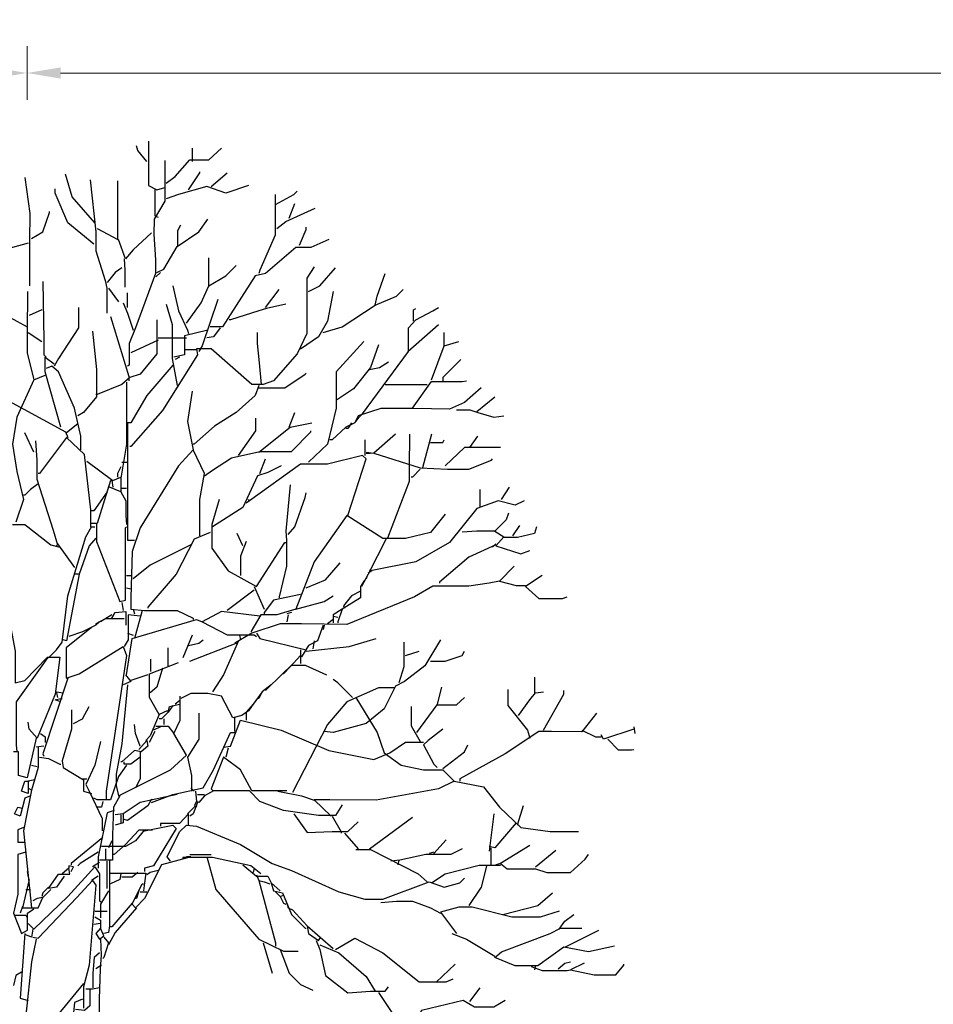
# Model space of a CAD drawing. Header units: metres. Extents: x 173015 to 189682, y 346605 to 348504.
# Tile 201 of 212: x 189159.33 to 189166.13, y 348474.05 to 348481.37. Entities that reach past the tile are written whole.
import ezdxf

# ---------------------------------------------------------------- set-up
doc = ezdxf.new("R2010")
doc.units = ezdxf.units.M
doc.header["$PDMODE"] = 35
doc.header["$PDSIZE"] = 0.075
doc.layers.add('B-ME-GR-BOOM-SD', color=252, linetype='Continuous', lineweight=25)
doc.layers.add('X-XX-AL-DETAIL1-M-B', color=252, linetype='Continuous', lineweight=18)
doc.styles.add('NLCS-ISO-M100-T25', font='NLCS-ISO.ttf', dxfattribs={"height": 0.25})
doc.dimstyles.new('NLCS-M100-T25-PIJL_L3_H2', dxfattribs={"dimscale": 0.1, "dimtxt": 2.5, "dimasz": 2.5, "dimexe": 2, "dimexo": 2, "dimgap": 0.7, "dimtad": 1, "dimdec": 3, "dimzin": 0, "dimdsep": 46, "dimtxsty": 'NLCS-ISO-M100-T25', "dimcen": 0, "dimdle": 2, "dimclrd": 256, "dimclre": 256, "dimclrt": 256, "dimazin": 0, "dimtfac": 1, "dimtdec": 3, "dimtofl": 0, "dimtmove": 0, "dimatfit": 3, "dimfxl": 2, "dimfxlon": 1, "dimtfillclr": 256, "dimtolj": 1, "dimtzin": 0, "dimlwd": -1, "dimlwe": -1, "dimarcsym": 0})

# ---------------------------------------------------------------- blocks, each defined once
blk = doc.blocks.new('*D101')
at = {"layer": 'Defpoints', "color": 0, "transparency": 16777216}
for p in [(189127.8334, 348480.9727), (189127.8334, 348467.4716), (189159.3887, 348467.2872)]:
    blk.add_point(p, dxfattribs=at)
at = {"layer": 'X-XX-AL-DETAIL1-M-B', "transparency": 16777216}
for p, q in [((189127.8334, 348480.7727), (189127.8334, 348481.1727)), ((189159.3887, 348480.7727), (189159.3887, 348481.1727)), ((189159.1387, 348480.9727), (189128.0834, 348480.9727))]:
    blk.add_line(p, q, dxfattribs=at)
for points in [[(189128.0834, 348481.0144), (189128.0834, 348480.931), (189127.8334, 348480.9727)], [(189159.1387, 348481.0144), (189159.1387, 348480.931), (189159.3887, 348480.9727)]]:
    blk.add_solid(points, dxfattribs=at)
at = {"layer": 'X-XX-AL-DETAIL1-M-B', "transparency": 16777216, "insert": (189143.6111, 348481.2052), "char_height": 0.25, "attachment_point": 5, "style": 'NLCS-ISO-M100-T25'}
blk.add_mtext('\\A1;ruigte', dxfattribs=at)
blk = doc.blocks.new('*D102')
at = {"layer": 'Defpoints', "color": 0, "transparency": 16777216}
for p in [(189159.3887, 348480.9727), (189159.3887, 348467.2872), (189175.5379, 348467.1487)]:
    blk.add_point(p, dxfattribs=at)
at = {"layer": 'X-XX-AL-DETAIL1-M-B', "transparency": 16777216}
for p, q in [((189159.3887, 348480.7727), (189159.3887, 348481.1727)), ((189175.5379, 348480.7727), (189175.5379, 348481.1727)), ((189175.2879, 348480.9727), (189159.6387, 348480.9727))]:
    blk.add_line(p, q, dxfattribs=at)
for points in [[(189159.6387, 348481.0144), (189159.6387, 348480.931), (189159.3887, 348480.9727)], [(189175.2879, 348481.0144), (189175.2879, 348480.931), (189175.5379, 348480.9727)]]:
    blk.add_solid(points, dxfattribs=at)
at = {"layer": 'X-XX-AL-DETAIL1-M-B', "transparency": 16777216, "insert": (189167.4633, 348481.1677), "char_height": 0.25, "attachment_point": 5, "style": 'NLCS-ISO-M100-T25'}
blk.add_mtext('\\A1;Bos', dxfattribs=at)
blk = doc.blocks.new('SGR-BOOM_S02_D_ZIJ-D')
at = {"flags": 128}
for points in [[(0.9207, 11.2832), (0.9207, 10.9553), (0.9837, 10.9216), (1.0426, 10.9385)], [(0.908, 11.1318), (0.8408, 11.2159), (0.8324, 11.2495)], [(1.051, 10.9721), (1.1182, 11.0225), (1.2275, 11.1444), (1.3705, 11.1444), (1.4629, 11.2327)], [(1.2486, 11.1318), (1.2486, 11.2327)], [(1.0426, 11.1402), (1.0426, 10.8376), (0.9627, 10.703), (0.9606, 10.5937), (0.9721, 10.4004), (0.9721, 10.2995), (0.824, 9.8959), (0.7777, 9.7782), (0.7777, 9.6184), (0.7651, 9.61)], [(0, 11.0141), (0.0378, 10.7451), (0.0357, 10.5433), (0.0347, 10.4592), (0.0347, 10.207)], [(0.5213, 10.6778), (0.3531, 10.8712), (0.3027, 11.0394)], [(0.4877, 10.9973), (0.5297, 10.6106), (0.5297, 10.4676), (0.597, 10.249), (0.6096, 10.1902), (0.6117, 10.1061), (0.6117, 10.0052)], [(0.5381, 10.6358), (0.6936, 10.5517), (0.6936, 10.9889)], [(1.2191, 10.9216), (1.3032, 11.0478), (1.3032, 11.0562)], [(1.3873, 10.9469), (1.505, 11.0478)], [(0.5129, 10.5181), (0.3195, 10.6778), (0.227, 10.8964), (0.227, 10.9301)], [(0.9669, 10.9216), (0.9669, 10.7283), (0.9921, 10.7199)], [(1.6647, 10.9553), (1.4966, 10.8964), (1.3537, 10.9469), (1.1434, 10.888), (1.051, 10.8544)], [(1.8665, 10.8123), (2.001, 10.888), (2.0263, 10.9132)], [(1.8623, 10.888), (1.8623, 10.5853), (1.7488, 10.3247), (1.7404, 10.2995)], [(1.8749, 10.6358), (1.9422, 10.6862), (2.1608, 10.7871)], [(1.9674, 10.7115), (2.0095, 10.8207)], [(0.0504, 10.5601), (0.1345, 10.6106), (0.185, 10.7535), (0.185, 10.7619)], [(0.9837, 10.3079), (1.0341, 10.3331), (1.135, 10.5013), (1.2948, 10.6106), (1.3621, 10.703)], [(1.1392, 10.5013), (1.1392, 10.619), (1.1603, 10.661)], [(2.0431, 10.5097), (2.0935, 10.6274), (2.0935, 10.6442)], [(0.9417, 10.6022), (0.8071, 10.476), (0.7483, 10.4088), (0.6978, 10.5517)], [(2.2617, 10.5517), (2.1272, 10.4929), (2.0179, 10.4929), (1.7908, 10.2995), (1.7152, 10.2827), (1.4714, 9.9043), (1.3789, 9.9043)], [(0.0252, 10.5265), (-0.0925, 10.4929), (-0.1093, 10.4929)], [(0.7399, 10.4088), (0.7441, 10.3247), (0.7441, 10.1986)], [(1.3705, 10.207), (1.3705, 10.4172)], [(0.7231, 10.3415), (0.6726, 10.3079), (0.6138, 10.2322)], [(2.1524, 10.3499), (2.0977, 10.2658), (2.0977, 9.8539), (2.0263, 9.7025), (1.8497, 9.5007), (1.774, 9.4755), (1.69, 9.4755), (1.3873, 9.7404), (1.278, 9.7404), (1.2864, 9.6941), (1.0257, 9.2821), (0.7903, 9.0131), (0.7819, 9.0131)], [(1.2023, 9.9295), (1.3116, 10.0809), (1.3705, 10.207), (1.4966, 10.2827), (1.5722, 10.3583)], [(2.1103, 10.1649), (2.1944, 10.207), (2.3121, 10.3415)], [(1.0089, 10.3079), (0.9753, 10.2742)], [(2.6064, 10.0641), (2.6232, 10.1313), (2.6821, 10.2995)], [(0.1345, 10.2406), (0.1429, 9.8034), (0.1429, 9.6941), (0.1597, 9.6773)], [(0.6222, 10.1902), (0.6978, 10.0893)], [(1.1014, 10.207), (1.1434, 10.022), (1.2107, 9.8791), (1.2191, 9.8539)], [(1.7908, 10.0472), (1.8917, 10.1818)], [(2.2196, 9.8623), (2.3626, 9.9043), (2.6064, 10.0641), (2.7661, 10.1313), (2.8166, 10.1818)], [(0.021, 10.1649), (0.0189, 9.8623), (0.0189, 9.7109), (0.0673, 9.5091), (0.1513, 9.5428)], [(0.7651, 10.0472), (0.7651, 10.1565)], [(2.2953, 10.1649), (2.2533, 9.9463), (2.186, 9.8286), (2.0515, 9.7362)], [(0.3994, 10.0472), (0.3994, 9.8959), (0.2522, 9.6689), (0.2186, 9.61)], [(0.7315, 10.0809), (0.7651, 10.0052), (0.8071, 9.8791)], [(1.051, 10.0725), (1.0972, 9.9211), (1.0972, 9.6689), (1.135, 9.4671)], [(1.4377, 10.1061), (1.32, 9.7614), (1.2948, 9.7193)], [(1.9422, 10.0725), (1.7992, 10.0388), (1.7404, 10.022), (1.5302, 9.9548), (1.5218, 9.9548)], [(2.4635, 9.1981), (2.4887, 9.2317), (2.5139, 9.2569), (2.8544, 9.7193), (2.8544, 9.8959), (2.9091, 9.9548), (3.0352, 10.022), (3.0772, 10.0472)], [(2.8923, 9.9463), (2.8923, 10.0304), (2.9091, 10.0388)], [(-0.1093, 9.9716), (0.0168, 9.9043)], [(0.1261, 10.0304), (0.0336, 9.9884)], [(0.639, 9.98), (0.7735, 9.5344), (0.7735, 9.5007)], [(0.9837, 9.9548), (0.9837, 9.7025), (0.8576, 9.5512), (0.7819, 9.526), (0.7735, 9.5344)], [(1.4545, 9.8959), (1.4041, 9.8286), (1.3537, 9.8202)], [(2.8502, 9.7193), (3.0772, 9.9211)], [(0.0252, 9.8623), (0.1261, 9.795)], [(0.5045, 9.8707), (0.5339, 9.5848), (0.5339, 9.383), (0.4372, 9.2653), (0.3952, 9.2401)], [(0.9921, 9.8202), (1.2023, 9.8202)], [(1.3621, 9.8791), (1.1897, 9.837), (1.1897, 9.6941), (1.1098, 9.6773)], [(1.7614, 9.4755), (1.7467, 9.6353), (1.7309, 9.7782), (1.7309, 9.8623)], [(3.1193, 9.7614), (3.1193, 9.8623)], [(0.9921, 9.8034), (0.7903, 9.7109)], [(2.5223, 9.795), (2.3163, 9.568), (2.3163, 9.299), (2.2533, 9.0299), (2.1103, 8.8954)], [(2.6316, 9.7698), (2.5728, 9.6016), (2.4467, 9.4419), (2.3205, 9.3578)], [(3.0268, 9.5091), (3.1193, 9.7614), (3.2286, 9.795)], [(0.269, 9.156), (0.1513, 9.568), (0.1513, 9.6773), (0.2186, 9.6269)], [(1.1519, 9.6773), (1.1182, 9.6605)], [(1.278, 9.732), (1.1939, 9.732)], [(0.4162, 8.9879), (0.4162, 9.0888), (0.3699, 9.299), (0.2522, 9.568), (0.2018, 9.61), (0.1597, 9.5932)], [(1.1014, 9.6184), (0.908, 9.3914), (0.7903, 9.1897), (0.7651, 9.1897)], [(2.5643, 9.5848), (2.64, 9.6016), (2.7073, 9.6437)], [(3.2454, 9.6605), (3.1109, 9.526), (3.1109, 9.5007)], [(0.7819, 9.526), (0.7231, 9.4755), (0.5381, 9.3998), (0.5297, 9.3998)], [(1.7404, 9.4503), (1.9338, 9.4503), (2.0851, 9.5512), (2.0935, 9.5596)], [(0.0673, 9.5091), (-0.0589, 9.2317), (-0.0925, 9.0299), (-0.0589, 8.8281), (-0.0084, 8.6179), (-0.0673, 8.4498)], [(0.7567, 9.4923), (0.7567, 9.0299), (0.7147, 8.7777), (0.7147, 8.6768), (0.6306, 8.7104)], [(1.7404, 9.4671), (1.7152, 9.3914), (1.5722, 9.2653), (1.4125, 9.1644), (1.2612, 9.0299), (1.2528, 9.0299)], [(3.3967, 9.4503), (3.2706, 9.341), (3.1613, 9.2905), (2.8923, 9.2947), (2.6484, 9.2947), (2.4803, 9.2401), (2.4551, 9.1897), (2.3878, 9.156), (2.2869, 9.0635), (2.2701, 9.0635)], [(2.6821, 9.4755), (2.9932, 9.4755)], [(2.8839, 9.299), (3.0268, 9.4965), (3.2538, 9.4965), (3.2874, 9.5007)], [(-0.3153, 8.7356), (-0.3153, 9.0719), (-0.1766, 9.383), (0.3027, 9.1224), (0.3195, 9.0804)], [(1.2443, 9.4251), (1.2107, 9.1981), (1.2528, 8.9879)], [(3.3631, 9.2737), (3.4976, 9.383)], [(1.9674, 9.156), (2.0095, 9.2653)], [(3.2118, 9.2863), (3.3126, 9.2863), (3.3715, 9.2653), (3.4892, 9.2317), (3.5649, 9.2401)], [(0.3952, 9.1812), (0.3111, 9.114)], [(0.7651, 9.1897), (0.7651, 8.5927), (0.7651, 8.3152), (0.8156, 8.3152)], [(1.5891, 8.9458), (1.7194, 9.1308), (1.7194, 9.2233)], [(1.7404, 8.971), (1.9758, 9.156), (2.1356, 9.1897)], [(2.4298, 9.1897), (2.4046, 9.1476), (2.3878, 9.1476)], [(0.0673, 8.971), (0, 9.114)], [(1.3368, 8.7945), (1.3957, 8.8365), (1.5386, 8.929), (1.7488, 8.9753), (1.9842, 8.9753), (2.1272, 9.1224), (2.1272, 9.1308)], [(2.7577, 9.1056), (2.598, 8.9626), (2.9427, 8.8533), (3.1445, 8.8449), (3.3042, 8.8449), (3.4724, 8.9122), (3.4808, 8.9206)], [(2.8628, 9.1056), (2.8607, 8.8533), (2.8607, 8.7524), (2.6989, 8.3321)], [(3.0268, 9.1056), (2.9595, 8.8533)], [(3.3126, 9.0047), (3.3715, 9.0888)], [(0.0799, 9.0551), (0.0904, 8.9122), (0.0904, 8.7693), (0.2102, 8.3909), (0.2438, 8.2816), (0.2354, 8.2732)], [(0.4919, 8.4161), (0.4919, 8.5423), (0.4456, 8.9542), (0.3111, 9.0804), (0.1093, 8.8113), (0.1009, 8.8113)], [(2.5307, 9.0635), (2.5307, 8.9458)], [(3.0184, 9.0425), (3.1109, 9.0425), (3.1193, 9.0635)], [(1.3032, 8.3489), (1.3032, 8.6179), (1.3368, 8.8113), (1.2528, 8.9879), (1.1434, 8.8702), (0.8576, 8.4077), (0.7987, 8.2312), (0.7903, 7.8865), (0.7903, 7.8024), (0.8912, 7.794), (1.135, 7.794), (1.2528, 7.7351), (1.2528, 7.7267)], [(2.4046, 8.5002), (2.5391, 8.9206), (2.5139, 8.9458), (2.2533, 8.8828), (2.0515, 8.8828), (1.6731, 8.6095), (1.6647, 8.6179)], [(2.5391, 8.971), (2.598, 8.9626)], [(2.5391, 8.9626), (2.5728, 8.9626)], [(3.5397, 9.0047), (3.2706, 9.0047), (3.1277, 8.8702)], [(0.4624, 8.9038), (0.6558, 8.7609), (0.7147, 8.7861)], [(0.7231, 8.8954), (0.7651, 8.8954)], [(1.9086, 8.8702), (1.8077, 8.8197), (1.732, 8.7945), (1.6227, 8.5591), (1.3957, 8.4161)], [(1.7488, 8.8113), (1.7908, 8.9206)], [(0.7147, 8.8617), (0.6894, 8.8113), (0.6894, 8.7861)], [(2.9427, 8.8449), (2.8839, 8.7861), (2.8755, 8.7861)], [(0.1009, 8.7356), (0.042, 8.6936), (0, 8.6516), (-0.0084, 8.6516)], [(0.639, 8.7609), (0.5381, 8.4414), (0.4961, 8.4414)], [(0.6474, 8.7609), (0.6558, 8.7104)], [(1.9758, 8.7272), (1.9422, 8.3825), (1.9464, 8.3152), (1.9464, 8.1219), (1.8917, 7.8949), (1.8917, 7.8865)], [(0.6138, 8.6768), (0.5129, 8.5338), (0.4961, 8.5338)], [(0.7147, 8.6768), (0.7525, 8.6095), (0.7525, 8.5002), (0.7567, 8.433)], [(0.7231, 8.702), (0.7567, 8.702)], [(1.959, 8.3573), (2.0095, 8.4161), (2.0851, 8.6347), (2.0935, 8.6684)], [(3.3883, 8.5675), (3.3883, 8.6936)], [(3.5481, 8.6179), (3.6069, 8.7104)], [(1.4461, 8.6179), (1.3915, 8.433), (1.3915, 8.2564), (1.5134, 8.0882), (1.7236, 7.9705), (1.9338, 8.2984), (1.9422, 8.2984)], [(1.6731, 8.6095), (1.6479, 8.5927)], [(3.7162, 8.6095), (3.649, 8.5759), (3.5228, 8.6095), (3.3631, 8.5507), (3.1613, 8.2984), (2.9091, 8.1555), (2.5728, 8.0882), (2.5643, 8.0966)], [(3.1277, 8.5086), (3.0184, 8.3741), (2.8334, 8.3279), (2.6652, 8.3279), (2.3962, 8.5002), (2.1524, 8.1555), (2.0179, 7.8024), (1.8749, 7.7603), (1.7572, 7.7603), (1.6815, 7.6342)], [(3.5985, 8.517), (3.5817, 8.4666), (3.4976, 8.3825), (3.5649, 8.3405), (3.506, 8.2732), (3.691, 8.2144), (3.7583, 8.2396)], [(-0.1009, 8.4582), (-0.1093, 8.4161), (-0.1808, 8.248), (-0.1808, 8.0714), (-0.0715, 7.4913), (-0.0715, 7.2559), (0, 7.2727), (0.1681, 7.445), (0.2606, 7.445), (0.227, 7.1718), (0.0925, 6.8439), (0.0336, 6.9112), (0.0252, 6.9616)], [(-0.0925, 8.433), (0, 8.433), (0.1934, 8.2816), (0.2606, 8.2648)], [(0.5339, 8.4414), (0.5339, 8.3068), (0.7062, 7.8612), (0.7483, 7.8696), (0.7483, 8.4077), (0.7567, 8.4161)], [(3.6321, 8.3489), (3.6826, 8.4245)], [(0.1766, 7.4408), (0.2354, 7.4997), (0.2774, 7.5586), (0.3195, 7.9033), (0.454, 8.3405), (0.4961, 8.4161), (0.5213, 8.4161)], [(1.3789, 8.3741), (1.2612, 8.3237), (1.1266, 8.063), (0.9164, 7.8192), (0.9164, 7.8108)], [(1.6227, 8.2732), (1.5807, 8.3657)], [(3.2538, 8.3783), (3.3631, 8.3846), (3.4976, 8.3846)], [(3.8087, 8.4161), (3.7919, 8.3657), (3.6658, 8.3363), (3.5649, 8.3363)], [(0.2438, 8.29), (0.3699, 8.1135)], [(0.5297, 8.3321), (0.4792, 8.2732), (0.4036, 8.063), (0.3699, 8.063)], [(1.2359, 8.2816), (0.9333, 8.1303), (0.8071, 8.0294)], [(1.6479, 8.3068), (1.6059, 8.1975), (1.6059, 8.0546)], [(2.6905, 8.3321), (2.5559, 8.063), (2.5055, 7.9705)], [(3.506, 8.2816), (3.3042, 8.1891), (3.0856, 8.0042), (3.0856, 7.9958)], [(3.506, 8.29), (3.4808, 8.2648)], [(2.0935, 7.9621), (2.2365, 8.021), (2.3458, 8.1471)], [(0.4036, 8.063), (0.3111, 7.567), (0.2859, 7.5754)], [(2.5812, 8.0882), (2.5559, 8.0714)], [(3.6406, 8.1219), (3.5312, 8.0126), (3.6574, 7.9789), (3.7246, 7.9789)], [(0.7567, 8.0546), (0.7987, 8.0546)], [(3.5312, 8.0126), (3.4556, 7.9958), (3.3042, 7.9747), (3.0352, 7.9747), (2.9007, 7.8949), (2.3962, 7.6889), (2.0599, 7.6952), (1.9001, 7.6952), (1.69, 7.6258), (1.5638, 7.5501)], [(2.5475, 8.0378), (2.5223, 8.0126), (2.4971, 7.9705), (2.4971, 7.8865), (2.3626, 7.8024), (2.2953, 7.7603), (2.2953, 7.7015)], [(3.8507, 8.0546), (3.7246, 7.9705), (3.8255, 7.8822), (4.0021, 7.8822), (4.0357, 7.8949)], [(0.7567, 7.9621), (0.7903, 7.9537)], [(1.7068, 7.9453), (1.505, 7.794)], [(1.7068, 7.9705), (1.7824, 7.8024)], [(2.0515, 7.9117), (1.8497, 7.8696), (1.7824, 7.7772), (1.7824, 7.7687)], [(2.4971, 7.9369), (2.4298, 7.9033), (2.371, 7.8276), (2.3794, 7.8108)], [(0.7231, 7.8528), (0.7315, 7.794)], [(2.0179, 7.8024), (2.2281, 7.8612), (2.2953, 7.9033)], [(0.6474, 7.7351), (0.6726, 7.7772), (0.7525, 7.7856), (0.7525, 7.6847)], [(0.8071, 7.8024), (0.8156, 7.7687)], [(0.8744, 7.794), (0.8156, 7.5838)], [(1.7488, 7.7519), (1.4629, 7.7856), (1.32, 7.7099), (1.505, 7.6132), (1.7068, 7.6132), (1.7236, 7.6006)], [(1.9842, 7.7772), (1.9506, 7.7687)], [(2.3626, 7.8024), (2.3289, 7.7099), (2.3289, 7.7015)], [(0.5549, 7.7099), (0.5297, 7.6847), (0.4288, 7.6342), (0.3279, 7.6006)], [(0.7399, 7.7309), (0.597, 7.7309), (0.5297, 7.6931), (0.5297, 7.6847)], [(0.6474, 7.7603), (0.5633, 7.7099)], [(0.8576, 7.7519), (0.7693, 7.7603), (0.7693, 7.5754), (0.7399, 7.5249)], [(0.7567, 7.3147), (0.7987, 7.5838), (1.278, 7.7267), (1.32, 7.7099)], [(1.959, 7.7603), (1.9506, 7.7099)], [(2.2953, 7.7267), (2.2533, 7.6931)], [(2.2953, 7.7519), (2.3289, 7.7435)], [(0.4961, 7.6679), (0.3069, 7.5165), (0.3069, 7.2895), (0.4036, 7.3231), (0.7315, 7.5249), (0.7567, 7.4577), (0.6054, 6.4487), (0.6054, 6.3899)], [(0.7651, 7.6258), (0.8071, 7.609)], [(1.7236, 7.6258), (1.7488, 7.5838), (2.0935, 7.4997)], [(2.2196, 7.6847), (2.1776, 7.567), (2.1103, 7.5333), (2.0599, 7.4493), (2.0515, 7.4493)], [(2.2281, 7.6847), (2.2196, 7.651)], [(1.2443, 7.609), (1.1771, 7.4408)], [(1.2191, 7.5333), (1.2948, 7.5501), (1.3284, 7.5754)], [(1.2275, 7.4156), (1.5722, 7.5501), (1.5807, 7.5417)], [(1.5891, 7.567), (1.4798, 7.3147), (1.3957, 7.1886)], [(1.5975, 7.609), (1.6059, 7.5754)], [(2.0935, 7.4913), (2.413, 7.5249), (2.6148, 7.5838)], [(2.1524, 7.567), (2.144, 7.5081)], [(3.094, 7.5754), (2.9763, 7.382), (2.825, 7.2643), (2.7577, 7.2307), (2.6737, 7.0625), (2.5391, 6.9532), (2.2953, 6.8859), (2.2281, 6.8943)], [(2.8208, 7.5586), (2.8208, 7.3736), (2.783, 7.2559)], [(1.0678, 7.382), (1.0678, 7.5165)], [(2.0515, 7.4997), (2.0515, 7.3988)], [(2.8334, 7.4577), (2.9343, 7.4913)], [(3.0184, 7.4156), (3.1277, 7.4156), (3.2538, 7.4577), (3.2706, 7.4913)], [(0.1681, 7.4408), (0.1261, 7.382), (-0.0631, 7.1129), (-0.0631, 6.7934), (-0.0589, 6.743)], [(1.0594, 7.0457), (1.0005, 7.0205), (0.9291, 7.1466), (0.9291, 7.3231), (1.1434, 7.4072)], [(0.9375, 7.34), (0.9375, 7.4324)], [(2.0515, 7.4577), (1.9758, 7.3736), (1.9254, 7.3231), (1.917, 7.3231)], [(1.0257, 7.3652), (0.9837, 7.2222), (0.9333, 7.1802)], [(1.7908, 7.197), (1.917, 7.3231), (1.9842, 7.3862), (2.0851, 7.3862), (2.2449, 7.3147)], [(0.3195, 7.2895), (0.1345, 6.7262), (0.1429, 6.7094)], [(0.7483, 7.3147), (0.7903, 7.2643), (0.7315, 7.2391)], [(0.9164, 7.3147), (0.7903, 7.2727)], [(2.4382, 7.1466), (2.3289, 7.2559), (2.2953, 7.2811)], [(3.7961, 7.1802), (3.7961, 7.2979)], [(0.2354, 7.1886), (0.2859, 7.1802)], [(0.2354, 7.1802), (0.2438, 7.1466)], [(0.7651, 7.2391), (0.7231, 6.8019), (0.681, 6.5748), (0.681, 6.4908), (0.6978, 6.4151), (1.0846, 6.6085), (1.2023, 6.7178), (1.1098, 6.8775), (1.1561, 6.9784), (1.1561, 7.155)], [(1.8329, 7.2391), (1.7656, 7.1886), (1.6984, 7.0961), (1.6479, 7.0373), (1.6479, 6.9784)], [(1.7656, 7.1886), (1.7404, 7.1382), (1.732, 7.1382)], [(2.7493, 7.218), (2.6316, 7.218), (2.3962, 7.1129), (2.2533, 6.9448), (1.9926, 6.4403)], [(3.0688, 7.0877), (3.1025, 7.2222)], [(3.5943, 7.2054), (3.5943, 7.0877), (3.7415, 6.9027), (3.7583, 6.8439)], [(3.6742, 7.012), (3.7583, 7.1298), (3.8003, 7.1802), (3.8591, 7.1886)], [(3.8591, 6.9027), (4.0105, 7.1718), (4.0105, 7.197)], [(0.269, 7.1129), (0.227, 7.1298), (0.269, 7.1382), (0.2774, 7.1382)], [(1.1519, 7.1214), (1.1182, 7.0961)], [(1.6984, 7.0961), (1.6647, 7.0457), (1.6143, 7.012), (1.547, 6.9952), (1.4629, 7.155), (1.3621, 7.176), (1.2359, 7.176), (1.1603, 7.1382)], [(2.4635, 7.1466), (2.6232, 6.8859), (2.6737, 6.7346), (2.7998, 6.6421), (2.9679, 6.6085), (3.1109, 6.6085), (3.1949, 6.5244), (3.0772, 6.4655), (2.6148, 6.3815), (2.2701, 6.3857), (2.1524, 6.3857), (2.2785, 6.2638)], [(2.9175, 6.8859), (3.0688, 7.0919), (3.2118, 7.0919), (3.2706, 7.1466)], [(0.3489, 7.0541), (0.3489, 6.9112), (0.2774, 6.6757), (0.2859, 6.6253), (0.4372, 6.5328), (0.4372, 6.4487), (0.4961, 6.4319)], [(0.3615, 6.9532), (0.4288, 6.9868), (0.4792, 7.0793)], [(1.0678, 7.0373), (1.0173, 6.9868), (1.0005, 6.9868)], [(1.1014, 7.0877), (1.0678, 7.0373), (1.0762, 7.0793), (1.1519, 7.0961)], [(2.8755, 7.0793), (2.8755, 6.9364), (2.9427, 6.8187)], [(1.0005, 7.0205), (0.9333, 6.8607), (0.8996, 6.8271)], [(1.0341, 6.9868), (1.0341, 6.9448)], [(1.2948, 7.0289), (1.2948, 6.8355), (1.2107, 6.701), (1.2401, 6.5664), (1.2401, 6.4487)], [(1.4798, 6.7766), (1.5302, 6.785), (1.6059, 6.9784), (1.9086, 6.9027), (2.2617, 6.7514), (2.598, 6.6841), (2.7157, 6.7346), (2.8334, 6.8145), (2.9679, 6.8145)], [(1.5596, 6.9952), (1.5596, 6.8943)], [(4.2543, 7.0289), (4.145, 6.8901), (3.918, 6.8922), (3.8255, 6.8922), (3.5733, 6.7262), (3.237, 6.5412), (3.237, 6.5244)], [(0.8576, 6.785), (0.824, 6.8775), (0.8156, 6.9448)], [(0.9669, 6.8943), (0.9248, 6.8103)], [(0.9417, 6.3647), (1.1014, 6.4235), (1.3284, 6.474), (1.4041, 6.6085), (1.5302, 6.8859), (1.5638, 6.8859)], [(1.0089, 6.928), (0.9585, 6.9027)], [(0.9753, 6.9322), (1.0678, 6.9322), (1.1098, 6.8775)], [(3.1109, 6.9112), (3.0016, 6.8271), (2.9679, 6.7934), (3.0436, 6.6505), (3.0688, 6.6253)], [(4.145, 6.9027), (4.2459, 6.8523), (4.2879, 6.8523)], [(4.5318, 6.9112), (4.3048, 6.8355), (4.2879, 6.8691)], [(4.5318, 6.928), (4.5402, 6.8775)], [(0.0841, 6.8439), (0.0168, 6.5496), (-0.0462, 6.5664), (-0.0462, 6.743), (-0.0841, 6.743)], [(0.1177, 6.8775), (0.1513, 6.8523), (0.1513, 6.8103)], [(0.5633, 6.8187), (0.5213, 6.6421), (0.454, 6.4992), (0.4792, 6.4487), (0.5759, 6.2469), (0.5759, 6.1545)], [(0.8492, 6.7598), (0.908, 6.8271), (0.9164, 6.785), (0.866, 6.743), (0.8156, 6.7514), (0.7231, 6.6673), (0.7147, 6.6673)], [(4.3384, 6.8355), (4.4141, 6.7556), (4.515, 6.7556), (4.5318, 6.7598)], [(0.1009, 6.7766), (0.1009, 6.6253), (0.0504, 6.4571), (0.0336, 6.4655)], [(0.1429, 6.785), (0.0841, 6.7766)], [(0.8576, 6.743), (0.8576, 6.5412), (0.824, 6.474)], [(1.5134, 6.7682), (1.4966, 6.701)], [(3.1109, 6.6169), (3.2706, 6.743), (3.2958, 6.7934)], [(0.1093, 6.701), (0.1766, 6.6926), (0.2606, 6.6505), (0.269, 6.6505)], [(0.8576, 6.701), (0.7903, 6.6505), (0.7399, 6.6505), (0.7399, 6.6673)], [(1.9506, 6.4529), (1.69, 6.4529), (1.6059, 6.6085), (1.4798, 6.701), (1.3873, 6.4655), (1.4041, 6.4487)], [(0.0504, 6.6421), (0.0925, 6.6337)], [(0.7567, 6.6421), (0.6978, 6.558), (0.639, 6.3857), (0.5381, 6.3857), (0.5129, 6.3983)], [(0.0757, 6.5328), (0.0252, 6.5244), (0.0252, 6.4319), (-0.0252, 6.4487), (0, 6.5244), (0.0336, 6.5244)], [(0.4288, 6.5412), (0.4624, 6.5412)], [(3.1949, 6.5244), (3.4135, 6.4824), (3.5312, 6.331), (3.691, 6.1797), (3.9096, 6.1503), (4.1198, 6.1503)], [(0.0504, 6.4571), (-0.0084, 6.1545), (0.0504, 5.5827)], [(1.2359, 6.474), (1.2612, 6.4487)], [(1.2696, 6.4487), (1.278, 6.3731), (1.2612, 6.3394)], [(2.3626, 6.3478), (2.3121, 6.268), (2.186, 6.268), (1.9254, 6.3058), (1.7488, 6.3731), (1.6731, 6.4529), (1.4041, 6.4529), (1.3368, 6.4151), (1.2948, 6.3647), (1.278, 6.3731)], [(1.8833, 6.4487), (2.0599, 6.4151), (2.1524, 6.3815)], [(0.042, 6.4151), (0, 6.3983), (-0.0336, 6.2638), (-0.0757, 6.2806), (-0.0504, 6.331), (-0.0168, 6.3226)], [(0.5801, 6.3731), (0.5717, 6.331), (0.5381, 6.331)], [(0.7062, 6.4151), (0.66, 6.331), (0.6537, 6.1208), (0.6537, 5.9359), (0.5549, 5.9359)], [(1.135, 6.4235), (0.8576, 6.3647), (0.7315, 6.2806), (0.7315, 6.2133), (0.6726, 6.1965)], [(0.9417, 6.3899), (0.9164, 6.3394), (0.7651, 6.2301), (0.7399, 6.2385)], [(1.2864, 6.4235), (1.3368, 6.4235)], [(0.6642, 6.3058), (0.6138, 6.289), (0.5465, 5.9611), (0.5465, 5.877)], [(1.2107, 6.2806), (1.2696, 6.3394), (1.278, 6.331)], [(1.2864, 6.3647), (1.2528, 6.2806), (1.2275, 6.2638)], [(3.7078, 6.3394), (3.6658, 6.2049), (3.6658, 6.1965)], [(0.7315, 6.2806), (0.6726, 6.2722)], [(0.7147, 6.2722), (0.7147, 6.2133)], [(1.2191, 6.1965), (1.2191, 6.2806), (1.1519, 6.2091), (1.0089, 6.2091), (1.0089, 6.1881)], [(2.001, 6.2806), (2.1019, 6.1418), (2.2869, 6.1482), (2.4046, 6.1482), (2.4803, 6.2217)], [(2.2869, 6.2638), (2.3542, 6.1461), (2.3542, 6.1376)], [(2.5643, 6.0199), (2.8839, 6.2554)], [(3.4892, 6.2806), (3.4556, 6.0031)], [(-0.0084, 6.1797), (-0.0504, 6.1629), (-0.0504, 6.0704), (0, 6.0704)], [(0.8912, 6.1629), (0.824, 6.0788), (0.7483, 6.0368), (0.5717, 6.0368)], [(0.9501, 6.1587), (0.8492, 6.1587), (0.7483, 6.0536), (0.6642, 5.9779), (0.6558, 5.9779)], [(0.8912, 6.1545), (1.1014, 6.1965), (1.1266, 6.1713), (0.9585, 5.8938), (0.8912, 5.877), (0.8912, 5.8518)], [(1.0846, 5.9275), (1.0594, 5.9611), (1.1519, 6.1461), (1.2023, 6.1965), (1.278, 6.1881), (1.6059, 6.0536), (1.8413, 5.9106), (1.9842, 5.8602), (2.3373, 5.7004), (2.5307, 5.6458), (2.6652, 5.6458), (3.01, 5.7761), (3.1193, 5.7341), (3.237, 5.7677), (3.2706, 5.8013)], [(3.6574, 6.2133), (3.4976, 6.0283), (3.4556, 6.0368)], [(0.5801, 6.104), (0.3447, 5.9106), (0.3447, 5.9022)], [(2.3794, 6.1376), (2.4803, 6.0199)], [(3.1361, 6.0872), (3.0436, 5.9863), (3.0436, 5.9779)], [(0.6011, 6.0199), (0.6011, 5.9359)], [(0.6474, 6.0788), (0.6222, 6.0283)], [(2.4635, 6.0157), (2.5728, 6.0157), (2.9259, 5.835), (2.9932, 5.7761)], [(3.2538, 6.0199), (3.1697, 5.9779), (2.9848, 5.9779), (2.7914, 5.9359), (2.7241, 5.9275)], [(3.4682, 6.0283), (3.4682, 5.9022)], [(3.7583, 6.0452), (3.5397, 5.9106), (3.506, 5.9022)], [(3.8003, 5.8854), (3.9516, 6.0115)], [(0.0084, 5.9947), (-0.0504, 5.9779), (-0.0504, 5.6836), (-0.0841, 5.5407), (-0.0252, 5.3894), (0.021, 5.4146), (0.021, 5.5407), (0.0673, 5.5743)], [(0.5465, 5.9947), (0.412, 5.9106), (0.3952, 5.8938)], [(0.6306, 5.9359), (0.6306, 5.4482), (0.6222, 5.3978), (0.5886, 5.3894)], [(1.2107, 5.9527), (1.0173, 5.9022), (0.8912, 5.65), (0.824, 5.5827), (0.7987, 5.608), (0.8744, 5.7593), (0.8828, 5.7593)], [(1.7572, 5.835), (1.6815, 5.8938), (1.3957, 5.9569), (1.1771, 5.9569), (1.1771, 5.9443)], [(1.2359, 5.9611), (1.2023, 5.9611)], [(1.2275, 5.9779), (1.3621, 5.9779), (1.3873, 5.9779)], [(1.3537, 5.9611), (1.4209, 5.7173), (1.7404, 5.3473), (1.9254, 5.259), (2.0347, 5.259)], [(2.783, 5.9359), (2.7746, 5.9022)], [(3.0436, 5.9947), (3.01, 5.9863)], [(3.5397, 5.9106), (3.5901, 5.8728), (3.8003, 5.8728), (3.8844, 5.8434), (4.0609, 5.8434), (4.1702, 5.9443), (4.1955, 5.9779)], [(0.0252, 5.465), (0.0673, 5.423), (0.3195, 5.6668), (0.5213, 5.8854), (0.5549, 5.835), (0.5549, 5.6332), (0.5717, 5.6248)], [(0.2943, 5.8182), (0.2354, 5.7341), (0.1766, 5.7257), (0.2522, 5.8308), (0.3363, 5.8308), (0.3279, 5.877), (0.2774, 5.835), (0.2774, 5.8266)], [(0.3447, 5.8518), (0.3615, 5.8854), (0.3279, 5.8938), (0.3279, 5.877)], [(0.5549, 5.919), (0.5045, 5.8854)], [(0.6096, 5.9275), (0.6096, 5.7257)], [(0.9921, 5.8602), (0.9333, 5.8434), (0.908, 5.8266)], [(1.6227, 5.9022), (1.7236, 5.8182), (1.8077, 5.8182), (1.8329, 5.7677), (1.8497, 5.7088), (1.917, 5.692), (1.9842, 5.5323), (2.0851, 5.4314), (2.0935, 5.4314)], [(1.7068, 5.877), (1.6984, 5.8434)], [(3.0268, 5.7677), (3.1277, 5.835), (3.3799, 5.898), (3.5397, 5.898)], [(3.4388, 5.9022), (3.3967, 5.7341), (3.3042, 5.5995)], [(0.0336, 5.7929), (-0.0168, 5.5827), (0.1009, 5.5827), (0.1345, 5.6584)], [(0.0168, 5.8518), (0.0252, 5.8097)], [(0.5465, 5.8182), (0.4961, 5.7845)], [(0.639, 5.8392), (0.8996, 5.8392), (0.8912, 5.7677), (0.8828, 5.7088)], [(0.7147, 5.835), (0.7062, 5.7929), (0.639, 5.7593)], [(0.8408, 5.8434), (0.7987, 5.8097), (0.7231, 5.8097)], [(1.7236, 5.8266), (1.7404, 5.7845), (1.7824, 5.7761), (1.8245, 5.7593)], [(0.0084, 5.7173), (0.042, 5.7173)], [(0.0589, 5.3641), (0.1009, 5.3557), (0.3868, 5.6584), (0.5045, 5.7845), (0.5297, 5.7509), (0.4792, 5.1539), (0.4372, 4.9942), (0.4372, 4.8344)], [(0.1934, 5.7173), (0.1345, 5.6584), (0.0925, 5.65), (0.0589, 5.6332)], [(0.1766, 5.7341), (0.1345, 5.692), (0.1261, 5.6668)], [(1.7404, 5.7845), (1.8665, 5.3221), (1.8665, 5.2969)], [(1.8329, 5.7677), (1.9001, 5.7088)], [(0.6222, 5.7088), (0.5633, 5.608), (0.5633, 5.5071)], [(0.8492, 5.7088), (0.8324, 5.65), (0.8156, 5.65)], [(0.8576, 5.7004), (0.908, 5.7004)], [(1.8665, 5.7004), (1.9001, 5.6668), (1.9254, 5.6752)], [(1.9001, 5.6668), (1.9254, 5.6164), (1.9422, 5.608)], [(3.5565, 5.5323), (3.8171, 5.5995), (3.9264, 5.692)], [(-0.0168, 5.5911), (-0.0336, 5.5407)], [(0.8324, 5.5827), (0.6726, 5.3978), (0.6222, 5.3053)], [(0.7987, 5.6164), (0.6474, 5.4398), (0.6306, 5.4398)], [(1.9506, 5.6164), (1.959, 5.5827), (1.9926, 5.5659), (2.1019, 5.4482), (2.1103, 5.3894), (2.186, 5.3389), (2.2028, 5.3641)], [(2.6484, 5.6206), (2.7661, 5.6311), (2.8839, 5.6311), (3.0184, 5.5827), (3.094, 5.5407)], [(3.9769, 5.5575), (3.8339, 5.5113), (3.6237, 5.5113), (3.3295, 5.5869), (3.2286, 5.5869), (3.094, 5.5491), (3.2118, 5.3894)], [(-0.0757, 5.5281), (0.0084, 5.5281), (0.0168, 5.5071)], [(0.5213, 5.5575), (0.6138, 5.5575)], [(0.5213, 5.5155), (0.5633, 5.4902), (0.5633, 5.4314)], [(3.9769, 5.423), (4.0189, 5.4818), (4.0862, 5.5323)], [(0.0589, 5.423), (0.0504, 5.3641), (0.0084, 5.3809)], [(0.5633, 5.465), (0.5129, 5.4566)], [(0.5633, 5.4314), (0.5297, 5.3894), (0.5549, 5.3473), (0.5886, 5.3725), (0.5633, 5.4314)], [(2.1019, 5.4482), (2.2953, 5.2801)], [(4.3888, 5.2969), (4.1955, 5.2548), (4.0105, 5.2885), (3.8171, 5.1497), (3.649, 5.1497), (3.4976, 5.2128), (3.5481, 5.2548), (3.9096, 5.3894), (3.9853, 5.4314), (4.145, 5.4314)], [(0, 5.3894), (-0.0336, 4.9101), (0.0252, 4.8933)], [(0.0841, 5.3473), (0.0504, 5.1792), (0.0084, 4.784), (0, 4.784)], [(0.5633, 5.3473), (0.5675, 5.2296), (0.5612, 5.1287), (0.5539, 4.9017), (0.5539, 4.2795), (0.5129, 4.0441), (0.5129, 3.8718), (0.6138, 3.8718), (0.8576, 4.0021), (1.2864, 4.1198), (1.6563, 4.1997), (1.7824, 4.1997)], [(0.5886, 5.3641), (0.6222, 5.3221), (0.5886, 5.2128), (0.5801, 5.2044)], [(2.3121, 5.2716), (2.4551, 5.3557), (2.6652, 5.2464), (2.9343, 5.032), (3.1361, 5.032), (3.1865, 5.053)], [(3.1781, 5.3894), (3.2874, 5.3473), (3.4976, 5.2212)], [(4.0189, 5.2885), (4.2711, 5.4146)], [(1.774, 5.3221), (1.8413, 5.0951)], [(2.1692, 5.3389), (2.1944, 5.2716), (2.2365, 5.0783), (2.4046, 4.948), (2.5728, 4.9627), (2.6821, 4.9627), (2.7073, 4.9942)], [(2.1944, 5.3053), (2.3373, 5.2464), (2.5391, 5.0699), (2.6064, 4.9606)], [(0.5549, 5.2464), (0.5171, 5.2128), (0.5066, 5.0951), (0.5066, 4.9858)], [(1.9001, 5.2716), (1.9674, 5.0951), (2.0515, 5.011), (2.144, 4.969)], [(0.5717, 5.1539), (0.5297, 5.1287)], [(3.0604, 5.0278), (3.2033, 5.1623)], [(3.7667, 5.1455), (3.8507, 5.1161), (4.0357, 5.1161), (4.0609, 5.1203)], [(3.8003, 5.1539), (3.7919, 5.1203)], [(3.9685, 5.1287), (4.0189, 5.1708), (4.0609, 5.1792)], [(4.1618, 5.1708), (4.0609, 5.1203), (4.2375, 5.0825), (4.3972, 5.0825), (4.4561, 5.1539), (4.4561, 5.1623)], [(-0.0252, 5.1035), (-0.0673, 5.0783), (-0.0841, 5.0026)], [(0.4372, 5.0194), (0.2438, 4.784), (0.1009, 4.599), (0.0168, 4.557)], [(0.5549, 4.9858), (0.5045, 4.9774), (0.454, 4.9774)], [(3.3126, 4.8849), (3.3883, 4.9858)], [(0.4834, 4.9774), (0.4834, 4.8513), (0.4456, 4.8176), (0.3783, 4.826)], [(2.6316, 4.9522), (2.7661, 4.7504), (2.8502, 4.5906), (2.9763, 4.5107), (3.094, 4.5107)], [(0.4288, 4.9017), (0.3699, 4.8765), (0.3615, 4.8008), (0.2354, 4.6747)], [(3.5733, 4.8933), (3.4892, 4.8429), (3.3463, 4.8429), (3.2622, 4.8933), (2.9511, 4.8176), (2.9427, 4.8008)]]:
    blk.add_lwpolyline(points, dxfattribs=at)

msp = doc.modelspace()

# ---------------------------------------------------------------- block references
at = {"layer": 'B-ME-GR-BOOM-SD'}
msp.add_blockref('SGR-BOOM_S02_D_ZIJ-D', (189159.3719, 348469.1814), dxfattribs=at)

# ---------------------------------------------------------------- dimensions: what is measured, and where the dimension line sits
at = {"layer": 'X-XX-AL-DETAIL1-M-B'}
for base, p1, p2, text, picture, middle in [((189127.8334, 348480.9727), (189159.3887, 348467.2872), (189127.8334, 348467.4716), 'ruigte', '*D101', (189143.6111, 348480.9727)), ((189159.3887, 348480.9727), (189175.5379, 348467.1487), (189159.3887, 348467.2872), 'Bos', '*D102', (189167.4633, 348480.9727))]:
    dim = msp.add_linear_dim(base=base, p1=p1, p2=p2, text=text, dimstyle='NLCS-M100-T25-PIJL_L3_H2', dxfattribs=at)
    dim.commit()
    dim.dimension.update_dxf_attribs({"geometry": picture, "text_midpoint": middle, "dimtype": 160})

doc.saveas('drawing.dxf')
